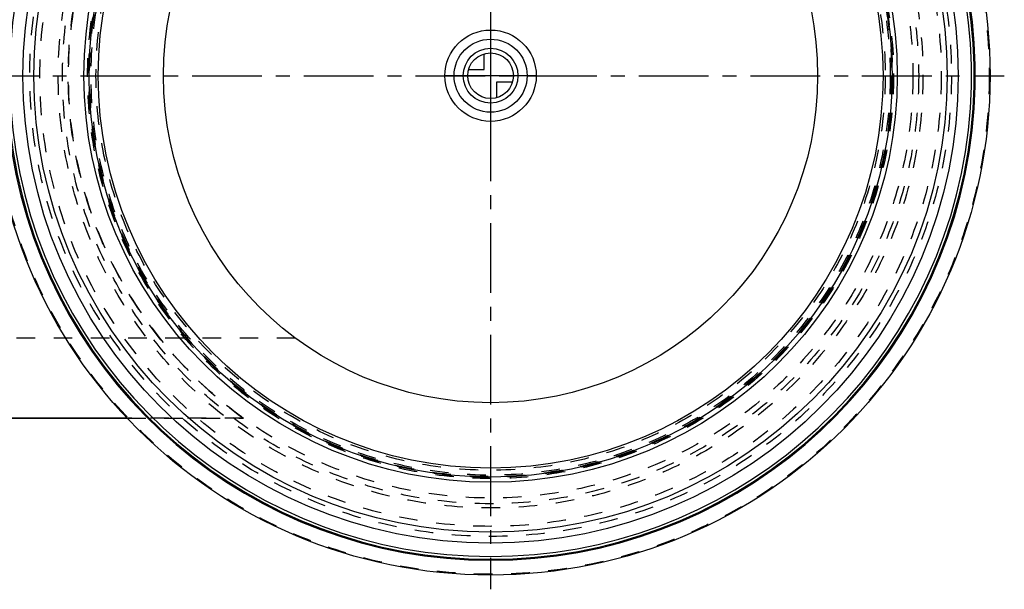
# Model space of a CAD drawing. Header units: millimetres. Extents: x 241 to 760, y 318 to 682.
# Tile 2 of 4: x 415 to 760, y 318 to 518. Entities that reach past the tile are written whole.
import ezdxf

# ---------------------------------------------------------------- set-up
doc = ezdxf.new("R2010")
doc.units = ezdxf.units.MM
doc.header["$LTSCALE"] = 65.185185
doc.linetypes.add('CENTER', pattern=[0.6, 0.375, -0.075, 0.075, -0.075])
doc.linetypes.add('HIDDEN', pattern=[0.2, 0.1, -0.1])
for name, color, linetype in [('FASEN', 7, 'CONTINUOUS'), ('KOERPER', 7, 'CONTINUOUS'), ('KONST.EL_MIT_GEO', 7, 'CONTINUOUS'), ('KURVEN', 7, 'CONTINUOUS'), ('L1', 7, 'CONTINUOUS')]:
    doc.layers.add(name, color=color, linetype=linetype)

msp = doc.modelspace()

# ---------------------------------------------------------------- linework, layer by layer
at = {"layer": 'FASEN', "color": 8, "linetype": 'HIDDEN'}
msp.add_circle((580, 498.5), 140, dxfattribs=at)
at = {"layer": 'KOERPER', "color": 7, "linetype": 'Continuous'}
msp.add_line((452.63, 378.5), (390, 378.5), dxfattribs=at)
at = {"layer": 'KOERPER', "color": 8, "linetype": 'HIDDEN'}
msp.add_line((493.38, 378.5), (452.63, 378.5), dxfattribs=at)
msp.add_arc((580, 498.5), 148, 125.8248, 234.1752, dxfattribs=at)
at = {"layer": 'KONST.EL_MIT_GEO', "color": 8, "linetype": 'HIDDEN'}
for p, q in [((511.65, 406.5), (261, 406.5)), ((452.63, 378.5), (493.38, 378.5))]:
    msp.add_line(p, q, dxfattribs=at)
at = {"layer": 'KONST.EL_MIT_GEO', "color": 7, "linetype": 'Continuous'}
msp.add_line((390, 378.5), (452.63, 378.5), dxfattribs=at)
for radius in [175, 163.86, 160, 142.5, 140.7, 137.5, 114.6]:
    msp.add_circle((580, 498.5), radius, dxfattribs=at)
at = {"layer": 'KONST.EL_MIT_GEO', "color": 8, "linetype": 'HIDDEN'}
for radius in [174.71, 161.46, 157.93, 151.5, 150, 148, 141.2, 140.8, 140.5, 140, 138.27]:
    msp.add_circle((580, 498.5), radius, dxfattribs=at)
at = {"layer": 'KONST.EL_MIT_GEO', "color": 7, "linetype": 'Continuous'}
for radius, start, end in [(169.84, 108.2065, 71.7935), (169.46, 108.2136, 71.7864), (168.5, 108.2222, 71.7778)]:
    msp.add_arc((580, 498.5), radius, start, end, dxfattribs=at)
at = {"layer": 'KURVEN', "color": 40, "linetype": 'Continuous'}
for p, q in [((580, 514.5), (580, 482.5)), ((577.8, 500.7), (577.8, 506.19)), ((572.31, 500.7), (577.8, 500.7)), ((596, 498.5), (564, 498.5)), ((582.2, 496.3), (587.69, 496.3)), ((582.2, 490.81), (582.2, 496.3))]:
    msp.add_line(p, q, dxfattribs=at)
for radius in [16, 12.8, 9.6, 8]:
    msp.add_circle((580, 498.5), radius, dxfattribs=at)
at = {"layer": 'L1', "color": 2, "linetype": 'CENTER'}
for p, q in [((580, 681.5), (580, 318.5)), ((240.79, 498.5), (760, 498.5))]:
    msp.add_line(p, q, dxfattribs=at)

doc.saveas('drawing.dxf')
